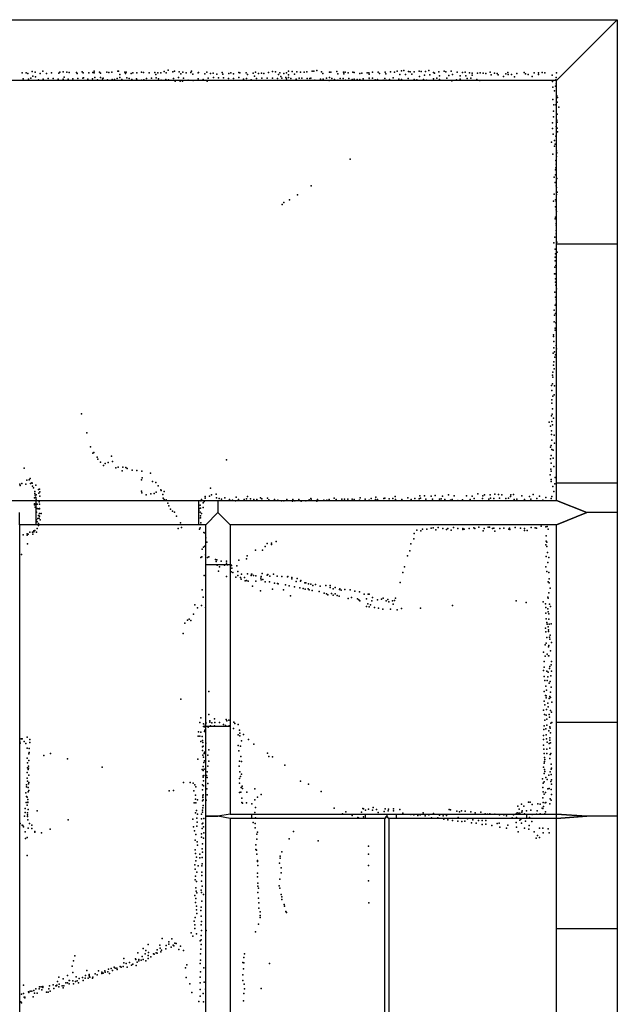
# Model space of a CAD drawing. Extents: x -16507 to -4451, y -8783 to 31162.
# Tile 11 of 11: x -7620 to -4673, y 26302 to 31162. Entities that reach past the tile are written whole.
import ezdxf

# ---------------------------------------------------------------- set-up
doc = ezdxf.new("R2010")
doc.units = 0
for name, color, linetype in [('DOORS', 7, 'continuous'), ('P', 9, 'continuous'), ('ROOMS', 1, 'continuous'), ('WALLS', 3, 'continuous'), ('WINDOWS', 6, 'continuous')]:
    doc.layers.add(name, color=color, linetype=linetype)

msp = doc.modelspace()

# ---------------------------------------------------------------- linework, layer by layer
at = {"layer": 'DOORS'}
for points in [[(-7538.59, 28789.4), (-6738.59, 28789.4), (-6738.59, 28669.4), (-7538.59, 28669.4), (-7538.59, 28789.4)], [(-6582.75, 28473.6), (-6582.75, 27673.6), (-6702.75, 27673.6), (-6702.75, 28473.6), (-6582.75, 28473.6)], [(-6475.88, 27240.2), (-5915.88, 27240.2), (-5915.88, 27220.2), (-6475.88, 27220.2), (-6475.88, 27240.2)], [(-5761.19, 27240.2), (-5121.19, 27240.2), (-5121.19, 27220.2), (-5761.19, 27220.2), (-5761.19, 27240.2)]]:
    msp.add_lwpolyline(points, dxfattribs=at)
at = {"layer": 'P'}
for p in [(-7507, 30907), (-7253, 30908), (-7137, 30907), (-7133, 30908), (-6888, 30913), (-6856, 30908), (-6773, 30908), (-6295, 30907), (-6177, 30908), (-6170, 30907), (-6155, 30911), (-5759, 30907), (-5737, 30909), (-5726, 30911), (-5650, 30907), (-5602, 30911), (-5527, 30907), (-5492, 30907), (-7609, 30899), (-7603, 30870), (-7588, 30899), (-7580, 30897), (-7577, 30868), (-7566, 30873), (-7559, 30906), (-7555, 30883), (-7544, 30903), (-7542, 30880), (-7528, 30865), (-7520, 30897), (-7504, 30868), (-7488, 30897), (-7480, 30872), (-7463, 30899), (-7455, 30871), (-7430, 30869), (-7427, 30898), (-7422, 30903), (-7406, 30904), (-7406, 30869), (-7401, 30878), (-7388, 30902), (-7382, 30869), (-7376, 30901), (-7358, 30870), (-7341, 30901), (-7337, 30896), (-7333, 30871), (-7313, 30904), (-7309, 30873), (-7307, 30899), (-7305, 30875), (-7285, 30869), (-7279, 30899), (-7261, 30870), (-7259, 30901), (-7253, 30900), (-7249, 30876), (-7236, 30865), (-7227, 30902), (-7221, 30898), (-7221, 30877), (-7212, 30870), (-7209, 30874), (-7191, 30902), (-7188, 30865), (-7181, 30901), (-7166, 30902), (-7164, 30866), (-7152, 30867), (-7140, 30872), (-7126, 30892), (-7126, 30876), (-7116, 30867), (-7101, 30902), (-7098, 30896), (-7096, 30903), (-7092, 30875), (-7080, 30871), (-7071, 30897), (-7068, 30867), (-7062, 30900), (-7044, 30870), (-7043, 30900), (-7043, 30865), (-7020, 30863), (-7019, 30902), (-7010, 30901), (-7008, 30865), (-6995, 30871), (-6981, 30900), (-6971, 30873), (-6953, 30901), (-6949, 30892), (-6947, 30875), (-6939, 30900), (-6935, 30870), (-6925, 30900), (-6923, 30864), (-6907, 30906), (-6900, 30865), (-6899, 30867), (-6898, 30899), (-6887, 30865), (-6865, 30905), (-6862, 30871), (-6853, 30858), (-6837, 30876), (-6833, 30904), (-6829, 30859), (-6825, 30894), (-6817, 30858), (-6815, 30903), (-6813, 30873), (-6800, 30899), (-6790, 30863), (-6777, 30901), (-6766, 30893), (-6765, 30862), (-6740, 30899), (-6740, 30870), (-6738, 30901), (-6716, 30867), (-6708, 30895), (-6698, 30902), (-6696, 30858), (-6690, 30874), (-6680, 30896), (-6666, 30898), (-6665, 30876), (-6648, 30893), (-6640, 30875), (-6622, 30901), (-6618, 30893), (-6615, 30875), (-6590, 30872), (-6589, 30896), (-6579, 30900), (-6566, 30872), (-6565, 30894), (-6539, 30901), (-6539, 30876), (-6534, 30899), (-6516, 30869), (-6503, 30899), (-6502, 30872), (-6496, 30892), (-6479, 30865), (-6469, 30898), (-6462, 30883), (-6457, 30902), (-6452, 30871), (-6443, 30897), (-6427, 30898), (-6426, 30873), (-6417, 30897), (-6400, 30873), (-6393, 30901), (-6374, 30906), (-6374, 30874), (-6359, 30904), (-6348, 30871), (-6344, 30891), (-6338, 30900), (-6332, 30882), (-6328, 30874), (-6318, 30896), (-6308, 30877), (-6304, 30899), (-6304, 30870), (-6295, 30889), (-6295, 30876), (-6283, 30872), (-6277, 30906), (-6265, 30893), (-6257, 30868), (-6254, 30904), (-6242, 30873), (-6236, 30902), (-6229, 30874), (-6217, 30903), (-6204, 30904), (-6203, 30871), (-6190, 30871), (-6184, 30873), (-6165, 30864), (-6136, 30868), (-6132, 30905), (-6125, 30896), (-6123, 30868), (-6107, 30874), (-6094, 30861), (-6093, 30876), (-6092, 30903), (-6086, 30903), (-6081, 30871), (-6068, 30866), (-6056, 30906), (-6051, 30894), (-6051, 30864), (-6039, 30872), (-6025, 30872), (-6023, 30902), (-6022, 30894), (-6015, 30902), (-6014, 30863), (-6001, 30900), (-5997, 30872), (-5981, 30866), (-5977, 30902), (-5970, 30901), (-5970, 30868), (-5956, 30866), (-5943, 30896), (-5942, 30867), (-5932, 30898), (-5926, 30870), (-5907, 30900), (-5898, 30900), (-5897, 30893), (-5896, 30873), (-5896, 30864), (-5881, 30873), (-5880, 30902), (-5867, 30865), (-5855, 30867), (-5852, 30902), (-5845, 30897), (-5827, 30864), (-5820, 30872), (-5818, 30903), (-5814, 30894), (-5812, 30863), (-5796, 30867), (-5791, 30904), (-5779, 30875), (-5771, 30903), (-5750, 30869), (-5746, 30891), (-5737, 30866), (-5717, 30891), (-5704, 30871), (-5703, 30906), (-5694, 30904), (-5687, 30893), (-5675, 30867), (-5674, 30904), (-5661, 30865), (-5649, 30882), (-5640, 30906), (-5629, 30866), (-5623, 30888), (-5618, 30906), (-5614, 30864), (-5598, 30890), (-5580, 30901), (-5580, 30870), (-5574, 30898), (-5563, 30873), (-5553, 30905), (-5550, 30885), (-5550, 30866), (-5519, 30905), (-5514, 30874), (-5503, 30886), (-5489, 30860), (-5485, 30892), (-5466, 30865), (-5462, 30902), (-5448, 30884), (-5447, 30869), (-5437, 30901), (-5423, 30902), (-5420, 30885), (-5413, 30871), (-5401, 30899), (-5396, 30873), (-5388, 30898), (-5388, 30888), (-5365, 30867), (-5362, 30898), (-5351, 30862), (-5349, 30899), (-5335, 30898), (-5322, 30897), (-5299, 30902), (-5295, 30890), (-5278, 30898), (-5266, 30896), (-5260, 30889), (-5234, 30882), (-5223, 30894), (-5212, 30901), (-5211, 30891), (-5194, 30892), (-5180, 30879), (-5169, 30897), (-5132, 30901), (-5125, 30895), (-5112, 30892), (-5093, 30881), (-5083, 30900), (-5062, 30900), (-5062, 30891), (-5043, 30901), (-5030, 30899), (-4994, 30888), (-4976, 30865), (-4975, 30877), (-4973, 30900), (-4993, 30857), (-4990, 30828), (-4982, 30811), (-4978, 30834), (-4974, 30845), (-4990, 30768), (-4971, 30786), (-4967, 30777), (-4985, 30742), (-4976, 30741), (-4969, 30755), (-4961, 30730), (-4988, 30710), (-4988, 30682), (-4971, 30666), (-4969, 30695), (-4993, 30652), (-4992, 30624), (-4974, 30635), (-4970, 30656), (-4970, 30626), (-4989, 30597), (-4982, 30566), (-4976, 30587), (-4968, 30609), (-4997, 30557), (-4982, 30537), (-4979, 30548), (-5990, 30473), (-4990, 30498), (-4973, 30486), (-4972, 30514), (-4971, 30504), (-4977, 30421), (-4976, 30467), (-4976, 30431), (-4975, 30449), (-4984, 30385), (-4977, 30396), (-4971, 30378), (-6183, 30342), (-4979, 30359), (-4974, 30342), (-4973, 30334), (-6250, 30298), (-4984, 30300), (-4973, 30299), (-4970, 30310), (-6326, 30250), (-6318, 30259), (-6290, 30273), (-4987, 30266), (-4978, 30272), (-4977, 30238), (-4975, 30265), (-4979, 30179), (-4978, 30187), (-4974, 30223), (-4973, 30215), (-4974, 30156), (-4974, 30147), (-4981, 30088), (-4975, 30121), (-4975, 30105), (-4985, 30061), (-4971, 30063), (-4980, 30030), (-4979, 29989), (-4978, 30006), (-4969, 30014), (-4981, 29940), (-4980, 29972), (-4976, 29948), (-4982, 29908), (-4979, 29907), (-4978, 29883), (-4978, 29866), (-4976, 29851), (-4981, 29817), (-4978, 29793), (-4972, 29834), (-4979, 29753), (-4975, 29760), (-4974, 29779), (-4984, 29729), (-4982, 29703), (-4978, 29712), (-4984, 29671), (-4976, 29665), (-4988, 29598), (-4987, 29607), (-4979, 29639), (-4979, 29629), (-4986, 29574), (-4975, 29554), (-4989, 29516), (-4986, 29542), (-4982, 29523), (-4981, 29497), (-4978, 29508), (-4973, 29538), (-4987, 29456), (-4986, 29473), (-4992, 29407), (-4990, 29422), (-4984, 29438), (-4998, 29357), (-4993, 29364), (-4990, 29397), (-4983, 29355), (-4996, 29331), (-4991, 29303), (-4984, 29311), (-4995, 29286), (-4995, 29269), (-7315, 29216), (-4998, 29207), (-4994, 29215), (-4993, 29242), (-5008, 29175), (-4996, 29179), (-4993, 29162), (-4987, 29196), (-7289, 29122), (-5003, 29155), (-4998, 29133), (-4998, 29115), (-4984, 29111), (-4999, 29060), (-4996, 29086), (-4983, 29072), (-7271, 29054), (-7259, 29023), (-7255, 29025), (-5002, 29052), (-4999, 29011), (-4996, 29040), (-4989, 29038), (-7239, 29003), (-7235, 28993), (-7221, 28978), (-7198, 28972), (-7184, 28976), (-7168, 29007), (-7162, 28982), (-6600, 28990), (-5003, 28994), (-4999, 28973), (-4989, 28998), (-7598, 28949), (-7207, 28961), (-7147, 28950), (-7135, 28953), (-7115, 28936), (-7111, 28953), (-7097, 28951), (-7090, 28946), (-7066, 28938), (-7042, 28937), (-7018, 28934), (-6976, 28924), (-5004, 28915), (-5000, 28943), (-4999, 28933), (-4985, 28956), (-7619, 28869), (-7610, 28872), (-7590, 28870), (-7585, 28890), (-7574, 28891), (-7568, 28897), (-7567, 28872), (-7561, 28876), (-7559, 28874), (-7019, 28891), (-7016, 28900), (-6965, 28882), (-6949, 28878), (-4999, 28893), (-4999, 28883), (-4981, 28871), (-4979, 28902), (-7618, 28863), (-7558, 28860), (-7552, 28852), (-7546, 28833), (-7545, 28823), (-7540, 28864), (-7528, 28843), (-7526, 28825), (-7523, 28844), (-7521, 28832), (-7020, 28835), (-7018, 28827), (-6996, 28817), (-6973, 28822), (-6957, 28824), (-6947, 28830), (-6938, 28862), (-6925, 28841), (-6922, 28839), (-6915, 28818), (-6907, 28834), (-6680, 28850), (-6652, 28820), (-5361, 28821), (-5277, 28820), (-5259, 28818), (-5243, 28817), (-5198, 28817), (-5185, 28818), (-5087, 28818), (-4991, 28858), (-4985, 28833), (-7548, 28802), (-7547, 28772), (-7544, 28815), (-7542, 28805), (-7540, 28804), (-7539, 28816), (-7539, 28796), (-7535, 28771), (-7524, 28782), (-7523, 28771), (-7521, 28811), (-6912, 28801), (-6908, 28794), (-6898, 28792), (-6890, 28776), (-6727, 28788), (-6724, 28794), (-6715, 28778), (-6710, 28784), (-6706, 28809), (-6706, 28801), (-6684, 28811), (-6675, 28816), (-6650, 28802), (-6636, 28798), (-6625, 28796), (-6608, 28802), (-6586, 28793), (-6571, 28790), (-6556, 28788), (-6552, 28805), (-6541, 28794), (-6513, 28794), (-6502, 28797), (-6496, 28809), (-6482, 28797), (-6466, 28793), (-6451, 28794), (-6432, 28802), (-6426, 28797), (-6398, 28801), (-6392, 28792), (-6364, 28794), (-6347, 28791), (-6329, 28788), (-6317, 28787), (-6303, 28794), (-6275, 28785), (-6273, 28794), (-6264, 28787), (-6244, 28794), (-6232, 28786), (-6209, 28788), (-6192, 28792), (-6185, 28798), (-6182, 28796), (-6155, 28785), (-6152, 28789), (-6151, 28794), (-6120, 28791), (-6105, 28790), (-6094, 28793), (-6070, 28800), (-6060, 28793), (-6032, 28795), (-6019, 28796), (-6002, 28796), (-5980, 28796), (-5971, 28794), (-5944, 28791), (-5941, 28802), (-5916, 28795), (-5897, 28791), (-5886, 28798), (-5865, 28793), (-5864, 28805), (-5856, 28794), (-5824, 28798), (-5819, 28800), (-5798, 28797), (-5780, 28798), (-5769, 28809), (-5766, 28793), (-5736, 28793), (-5706, 28802), (-5690, 28794), (-5672, 28798), (-5650, 28797), (-5646, 28812), (-5644, 28800), (-5624, 28812), (-5617, 28796), (-5591, 28811), (-5584, 28796), (-5571, 28813), (-5550, 28796), (-5541, 28797), (-5535, 28811), (-5524, 28793), (-5506, 28816), (-5496, 28791), (-5488, 28794), (-5478, 28812), (-5459, 28789), (-5436, 28792), (-5416, 28812), (-5398, 28793), (-5389, 28811), (-5378, 28798), (-5338, 28798), (-5336, 28812), (-5328, 28816), (-5306, 28796), (-5300, 28816), (-5298, 28800), (-5281, 28799), (-5254, 28800), (-5222, 28799), (-5209, 28801), (-5200, 28808), (-5182, 28794), (-5168, 28796), (-5143, 28812), (-5131, 28793), (-5105, 28809), (-5099, 28795), (-5070, 28798), (-5056, 28810), (-5040, 28790), (-5025, 28803), (-4999, 28798), (-4996, 28808), (-7548, 28767), (-7544, 28756), (-7537, 28731), (-7534, 28750), (-7529, 28747), (-7523, 28747), (-7522, 28750), (-7522, 28724), (-7514, 28725), (-6885, 28763), (-6876, 28746), (-6867, 28736), (-6857, 28731), (-6737, 28739), (-6733, 28750), (-6730, 28766), (-6730, 28731), (-6728, 28751), (-6723, 28725), (-6716, 28754), (-7540, 28671), (-7537, 28693), (-7534, 28683), (-7531, 28700), (-7528, 28714), (-7528, 28675), (-7524, 28701), (-7522, 28712), (-7520, 28693), (-6847, 28711), (-6828, 28679), (-6736, 28702), (-6728, 28713), (-6728, 28704), (-6727, 28679), (-7584, 28625), (-7578, 28623), (-7571, 28633), (-7558, 28633), (-7556, 28623), (-7551, 28639), (-7551, 28635), (-7545, 28641), (-7538, 28632), (-7535, 28650), (-7527, 28665), (-6838, 28651), (-6822, 28655), (-6734, 28647), (-6730, 28654), (-6712, 28631), (-6706, 28628), (-5675, 28626), (-5661, 28642), (-5642, 28639), (-5634, 28647), (-5612, 28647), (-5591, 28652), (-5581, 28654), (-5568, 28644), (-5557, 28655), (-5534, 28650), (-5516, 28645), (-5509, 28650), (-5493, 28642), (-5481, 28655), (-5459, 28651), (-5434, 28650), (-5434, 28645), (-5428, 28647), (-5404, 28651), (-5380, 28654), (-5376, 28651), (-5356, 28658), (-5334, 28639), (-5330, 28651), (-5310, 28657), (-5303, 28657), (-5289, 28650), (-5281, 28653), (-5276, 28638), (-5252, 28651), (-5232, 28652), (-5207, 28647), (-5205, 28653), (-5202, 28646), (-5177, 28655), (-5151, 28652), (-5131, 28651), (-5131, 28641), (-5118, 28641), (-5098, 28656), (-5078, 28654), (-5072, 28652), (-5049, 28662), (-5026, 28659), (-5018, 28660), (-5014, 28647), (-7604, 28620), (-7584, 28617), (-7582, 28575), (-6702, 28604), (-6698, 28584), (-6400, 28576), (-6378, 28579), (-6356, 28586), (-5691, 28575), (-5676, 28599), (-5023, 28614), (-5023, 28588), (-5020, 28584), (-6720, 28549), (-6713, 28558), (-6708, 28564), (-6458, 28544), (-6423, 28543), (-6410, 28562), (-6378, 28571), (-5696, 28540), (-5026, 28570), (-5020, 28561), (-5017, 28533), (-7611, 28522), (-6727, 28507), (-6722, 28510), (-6704, 28521), (-6694, 28508), (-6687, 28511), (-6654, 28497), (-6652, 28487), (-6648, 28496), (-6626, 28490), (-6601, 28490), (-6600, 28479), (-6540, 28494), (-6501, 28501), (-6499, 28516), (-5708, 28516), (-5024, 28513), (-5016, 28483), (-5011, 28508), (-6646, 28469), (-6639, 28440), (-6635, 28461), (-6611, 28469), (-6595, 28472), (-6579, 28471), (-6577, 28437), (-6576, 28468), (-6574, 28455), (-6569, 28434), (-6549, 28467), (-6544, 28439), (-6424, 28428), (-5730, 28434), (-5722, 28462), (-5025, 28462), (-5020, 28439), (-5011, 28433), (-6711, 28419), (-6601, 28414), (-6554, 28410), (-6544, 28419), (-6532, 28408), (-6528, 28401), (-6527, 28426), (-6511, 28409), (-6509, 28393), (-6501, 28394), (-6496, 28427), (-6493, 28390), (-6478, 28419), (-6477, 28426), (-6476, 28426), (-6467, 28419), (-6455, 28417), (-6455, 28390), (-6431, 28405), (-6430, 28413), (-6429, 28397), (-6421, 28399), (-6409, 28388), (-6400, 28421), (-6396, 28423), (-6388, 28388), (-6386, 28415), (-6369, 28425), (-6363, 28381), (-6350, 28415), (-6348, 28380), (-6327, 28414), (-6300, 28412), (-6297, 28414), (-6278, 28409), (-6278, 28402), (-6257, 28389), (-6251, 28404), (-6236, 28390), (-6234, 28394), (-6214, 28382), (-6209, 28383), (-5744, 28384), (-5013, 28387), (-5009, 28403), (-5009, 28382), (-6720, 28348), (-6472, 28366), (-6432, 28343), (-6374, 28351), (-6345, 28378), (-6320, 28348), (-6309, 28373), (-6291, 28367), (-6265, 28363), (-6239, 28358), (-6222, 28354), (-6213, 28352), (-6197, 28353), (-6196, 28377), (-6193, 28348), (-6185, 28376), (-6177, 28344), (-6175, 28369), (-6161, 28375), (-6143, 28339), (-6138, 28366), (-6118, 28331), (-6111, 28370), (-6089, 28370), (-6089, 28360), (-6075, 28353), (-6065, 28359), (-6043, 28350), (-6042, 28353), (-6035, 28347), (-6017, 28349), (-5991, 28348), (-5967, 28341), (-5944, 28338), (-5010, 28333), (-5004, 28356), (-6716, 28311), (-6284, 28319), (-6107, 28328), (-6101, 28324), (-6083, 28330), (-6074, 28321), (-6065, 28328), (-6054, 28320), (-6045, 28317), (-6000, 28305), (-5984, 28310), (-5955, 28303), (-5947, 28299), (-5943, 28294), (-5922, 28327), (-5910, 28303), (-5902, 28327), (-5897, 28326), (-5883, 28293), (-5881, 28310), (-5855, 28299), (-5836, 28302), (-5827, 28306), (-5812, 28293), (-5804, 28301), (-5799, 28288), (-5781, 28294), (-5772, 28295), (-5766, 28307), (-5171, 28294), (-5123, 28286), (-5038, 28288), (-5016, 28311), (-5013, 28306), (-6757, 28274), (-6744, 28259), (-6723, 28270), (-6704, 28260), (-5909, 28266), (-5904, 28279), (-5896, 28264), (-5890, 28274), (-5870, 28260), (-5851, 28257), (-5830, 28253), (-5792, 28252), (-5779, 28278), (-5759, 28249), (-5737, 28256), (-5643, 28257), (-5485, 28271), (-5027, 28279), (-5026, 28260), (-5016, 28254), (-5014, 28239), (-5007, 28277), (-5003, 28265), (-6792, 28199), (-6784, 28203), (-6777, 28197), (-6763, 28228), (-5026, 28233), (-5023, 28205), (-5021, 28187), (-5011, 28229), (-5010, 28203), (-6806, 28184), (-5027, 28159), (-5025, 28141), (-5018, 28179), (-5014, 28165), (-5012, 28150), (-5012, 28143), (-5008, 28178), (-4999, 28180), (-6814, 28133), (-5021, 28113), (-5007, 28114), (-5006, 28105), (-5004, 28124), (-4998, 28088), (-5037, 28041), (-5028, 28076), (-5024, 28085), (-5012, 28067), (-5011, 28074), (-5003, 28047), (-5034, 27995), (-5029, 28021), (-5018, 28030), (-5012, 28022), (-5010, 28023), (-4998, 27994), (-5036, 27949), (-5034, 27967), (-5021, 27947), (-5013, 27942), (-5007, 27960), (-5005, 27970), (-4999, 27977), (-4998, 27946), (-5034, 27921), (-5030, 27901), (-5019, 27900), (-5015, 27919), (-5004, 27896), (-5001, 27924), (-6687, 27846), (-5034, 27846), (-5025, 27873), (-5022, 27853), (-5009, 27887), (-4999, 27868), (-6826, 27809), (-5033, 27799), (-5027, 27827), (-5024, 27825), (-5023, 27815), (-5009, 27812), (-5005, 27821), (-5003, 27843), (-5003, 27817), (-5037, 27754), (-5031, 27780), (-5022, 27758), (-5016, 27789), (-5013, 27771), (-5003, 27752), (-4996, 27794), (-6727, 27717), (-6687, 27733), (-6683, 27701), (-6659, 27712), (-6602, 27708), (-6599, 27701), (-6588, 27704), (-5032, 27733), (-5030, 27704), (-5024, 27729), (-5021, 27709), (-5009, 27732), (-5007, 27719), (-4998, 27744), (-6732, 27693), (-6714, 27686), (-6714, 27673), (-6709, 27672), (-6708, 27655), (-6706, 27680), (-6703, 27694), (-6702, 27688), (-6690, 27670), (-6683, 27695), (-6679, 27677), (-6673, 27692), (-6660, 27676), (-6658, 27693), (-6635, 27694), (-6615, 27683), (-6605, 27679), (-6587, 27676), (-6566, 27663), (-6564, 27695), (-6559, 27689), (-6543, 27684), (-6537, 27655), (-5035, 27658), (-5034, 27677), (-5026, 27662), (-5020, 27680), (-5011, 27652), (-5006, 27671), (-5004, 27666), (-5000, 27690), (-4995, 27693), (-7613, 27612), (-7608, 27612), (-7584, 27620), (-7571, 27610), (-6740, 27626), (-6738, 27647), (-6732, 27625), (-6727, 27646), (-6720, 27624), (-6718, 27605), (-6709, 27649), (-6542, 27633), (-6535, 27627), (-6534, 27641), (-6526, 27602), (-6516, 27634), (-6491, 27609), (-5036, 27629), (-5036, 27610), (-5023, 27632), (-5022, 27612), (-5005, 27617), (-5005, 27606), (-5003, 27642), (-7620, 27598), (-7618, 27591), (-7598, 27600), (-7590, 27590), (-7584, 27567), (-7573, 27565), (-7571, 27595), (-6727, 27600), (-6718, 27573), (-6718, 27555), (-6717, 27595), (-6715, 27577), (-6702, 27591), (-6688, 27559), (-6543, 27580), (-6531, 27576), (-6466, 27586), (-5037, 27581), (-5035, 27561), (-5020, 27561), (-5018, 27596), (-5008, 27590), (-5006, 27566), (-5003, 27593), (-7583, 27517), (-7576, 27538), (-7576, 27506), (-7574, 27545), (-7502, 27531), (-7469, 27541), (-7385, 27514), (-6742, 27513), (-6717, 27532), (-6714, 27522), (-6711, 27541), (-6709, 27547), (-6692, 27532), (-6539, 27553), (-6529, 27526), (-6398, 27542), (-6391, 27525), (-6373, 27524), (-5033, 27541), (-5032, 27521), (-5030, 27511), (-5020, 27541), (-5006, 27515), (-5004, 27536), (-5001, 27540), (-7582, 27494), (-7582, 27469), (-7579, 27462), (-7577, 27478), (-7577, 27467), (-7214, 27472), (-6721, 27462), (-6716, 27476), (-6715, 27456), (-6712, 27496), (-6711, 27463), (-6709, 27504), (-6693, 27477), (-6687, 27503), (-6538, 27478), (-6536, 27503), (-6526, 27500), (-6312, 27482), (-5037, 27473), (-5033, 27492), (-5032, 27501), (-5032, 27462), (-4999, 27488), (-4999, 27463), (-4997, 27467), (-7584, 27418), (-7583, 27447), (-7575, 27433), (-6716, 27430), (-6716, 27423), (-6712, 27431), (-6699, 27432), (-6696, 27450), (-6696, 27421), (-6537, 27416), (-6534, 27450), (-6531, 27426), (-6526, 27438), (-5042, 27415), (-5034, 27442), (-5031, 27451), (-5026, 27421), (-5018, 27412), (-5010, 27434), (-5004, 27450), (-4999, 27437), (-4997, 27411), (-7587, 27375), (-7586, 27386), (-7582, 27403), (-7579, 27373), (-7577, 27391), (-7575, 27397), (-6812, 27397), (-6779, 27397), (-6765, 27393), (-6757, 27386), (-6751, 27375), (-6719, 27386), (-6719, 27361), (-6714, 27406), (-6714, 27381), (-6697, 27366), (-6693, 27392), (-6536, 27393), (-6528, 27372), (-6523, 27379), (-6522, 27368), (-6461, 27365), (-6235, 27404), (-6196, 27389), (-5040, 27373), (-5038, 27393), (-5034, 27401), (-5016, 27365), (-5008, 27367), (-5000, 27402), (-4999, 27362), (-4998, 27389), (-7590, 27346), (-7586, 27328), (-7583, 27324), (-7581, 27313), (-7578, 27351), (-7575, 27358), (-6883, 27356), (-6861, 27357), (-6761, 27356), (-6754, 27335), (-6754, 27315), (-6744, 27311), (-6717, 27332), (-6717, 27323), (-6716, 27337), (-6715, 27311), (-6695, 27336), (-6536, 27347), (-6530, 27350), (-6524, 27320), (-6500, 27349), (-6460, 27311), (-6447, 27325), (-6430, 27338), (-6133, 27352), (-5040, 27321), (-5038, 27351), (-5033, 27339), (-5027, 27348), (-5004, 27317), (-4997, 27338), (-7593, 27268), (-7588, 27298), (-7583, 27285), (-7580, 27300), (-7580, 27298), (-7579, 27263), (-6760, 27297), (-6751, 27296), (-6718, 27306), (-6717, 27272), (-6716, 27284), (-6701, 27310), (-6524, 27299), (-6522, 27295), (-6501, 27296), (-6475, 27292), (-6458, 27273), (-6070, 27271), (-5928, 27269), (-5924, 27267), (-5900, 27266), (-5877, 27273), (-5860, 27263), (-5817, 27267), (-5802, 27266), (-5776, 27267), (-5745, 27264), (-5502, 27264), (-5496, 27262), (-5163, 27280), (-5157, 27265), (-5145, 27290), (-5133, 27281), (-5110, 27300), (-5103, 27300), (-5092, 27288), (-5064, 27292), (-5053, 27290), (-5044, 27270), (-5040, 27268), (-5039, 27299), (-5036, 27278), (-5028, 27296), (-5026, 27298), (-5006, 27291), (-4999, 27310), (-7597, 27231), (-7593, 27249), (-7582, 27248), (-7582, 27238), (-7582, 27229), (-7534, 27257), (-7381, 27213), (-6767, 27216), (-6754, 27248), (-6748, 27259), (-6747, 27221), (-6744, 27240), (-6723, 27241), (-6723, 27218), (-6719, 27260), (-6718, 27251), (-6712, 27219), (-6460, 27249), (-6457, 27222), (-6028, 27243), (-6012, 27252), (-5980, 27235), (-5953, 27224), (-5950, 27223), (-5935, 27250), (-5925, 27227), (-5915, 27261), (-5881, 27261), (-5853, 27249), (-5822, 27254), (-5803, 27258), (-5777, 27258), (-5731, 27245), (-5691, 27239), (-5676, 27238), (-5656, 27235), (-5645, 27237), (-5631, 27247), (-5620, 27232), (-5602, 27238), (-5590, 27223), (-5580, 27244), (-5558, 27223), (-5549, 27236), (-5532, 27233), (-5528, 27216), (-5515, 27234), (-5508, 27213), (-5465, 27255), (-5458, 27224), (-5451, 27253), (-5442, 27258), (-5423, 27256), (-5412, 27218), (-5396, 27252), (-5386, 27213), (-5373, 27248), (-5346, 27250), (-5325, 27242), (-5313, 27241), (-5302, 27242), (-5276, 27241), (-5253, 27238), (-5232, 27237), (-5220, 27232), (-5191, 27223), (-5184, 27237), (-5172, 27242), (-5170, 27224), (-5166, 27248), (-5158, 27245), (-5153, 27246), (-5149, 27216), (-5144, 27250), (-5142, 27257), (-5131, 27243), (-5120, 27258), (-5105, 27224), (-5100, 27261), (-5093, 27239), (-5072, 27240), (-5068, 27258), (-5053, 27242), (-5031, 27243), (-5027, 27253), (-7618, 27195), (-7609, 27187), (-7605, 27185), (-7602, 27178), (-7580, 27212), (-7579, 27172), (-7572, 27194), (-7561, 27187), (-7560, 27170), (-7470, 27166), (-6763, 27179), (-6746, 27182), (-6745, 27202), (-6721, 27193), (-6721, 27170), (-6717, 27196), (-6714, 27178), (-6469, 27200), (-6459, 27195), (-6459, 27173), (-5485, 27210), (-5460, 27206), (-5439, 27204), (-5425, 27206), (-5392, 27198), (-5369, 27196), (-5358, 27210), (-5340, 27209), (-5339, 27190), (-5321, 27210), (-5321, 27191), (-5291, 27185), (-5266, 27194), (-5255, 27197), (-5252, 27176), (-5220, 27171), (-5213, 27186), (-5171, 27200), (-5170, 27176), (-5153, 27211), (-5146, 27197), (-5130, 27171), (-5125, 27207), (-5109, 27167), (-5107, 27185), (-5095, 27205), (-5056, 27171), (-5040, 27171), (-5014, 27168), (-7594, 27153), (-7591, 27120), (-7583, 27126), (-7546, 27155), (-7546, 27152), (-7513, 27149), (-6758, 27159), (-6752, 27141), (-6723, 27143), (-6723, 27128), (-6713, 27123), (-6712, 27148), (-6451, 27142), (-6451, 27118), (-6447, 27152), (-6291, 27119), (-6270, 27156), (-5162, 27153), (-5083, 27154), (-5073, 27122), (-5066, 27135), (-5056, 27125), (-5038, 27149), (-5009, 27149), (-6755, 27113), (-6745, 27105), (-6744, 27087), (-6720, 27070), (-6719, 27094), (-6455, 27089), (-6149, 27109), (-5900, 27083), (-7584, 27037), (-6755, 27065), (-6754, 27047), (-6749, 27028), (-6732, 27043), (-6732, 27025), (-6720, 27027), (-6719, 27054), (-6455, 27066), (-6453, 27063), (-6451, 27043), (-6336, 27034), (-6335, 27024), (-6327, 27055), (-5900, 27043), (-6757, 26990), (-6755, 26970), (-6751, 27010), (-6740, 26985), (-6722, 26986), (-6720, 26996), (-6447, 27012), (-6447, 27007), (-6446, 26988), (-6339, 26999), (-6331, 26976), (-5900, 26987), (-6754, 26935), (-6746, 26954), (-6722, 26955), (-6722, 26938), (-6448, 26932), (-6447, 26949), (-6331, 26952), (-6755, 26916), (-6752, 26878), (-6748, 26908), (-6724, 26910), (-6720, 26885), (-6446, 26900), (-6445, 26885), (-6442, 26876), (-6341, 26887), (-6337, 26920), (-6337, 26876), (-5900, 26912), (-6756, 26840), (-6750, 26860), (-6747, 26853), (-6726, 26865), (-6723, 26854), (-6713, 26845), (-6446, 26854), (-6443, 26827), (-6330, 26845), (-6327, 26833), (-6753, 26805), (-6752, 26824), (-6749, 26787), (-6726, 26782), (-6722, 26811), (-6441, 26803), (-6441, 26777), (-6328, 26819), (-6316, 26795), (-6315, 26786), (-5899, 26803), (-6755, 26731), (-6749, 26769), (-6746, 26751), (-6727, 26765), (-6725, 26737), (-6435, 26759), (-6435, 26740), (-6434, 26731), (-6308, 26760), (-6305, 26756), (-6759, 26712), (-6757, 26695), (-6726, 26695), (-6724, 26711), (-6443, 26698), (-6775, 26655), (-6767, 26639), (-6756, 26677), (-6749, 26650), (-6725, 26642), (-6724, 26667), (-6700, 26667), (-6458, 26660), (-6986, 26598), (-6929, 26595), (-6918, 26627), (-6898, 26592), (-6884, 26610), (-6884, 26599), (-6873, 26584), (-6870, 26625), (-6863, 26595), (-6860, 26591), (-6855, 26604), (-6849, 26603), (-6827, 26590), (-6731, 26615), (-6726, 26621), (-6726, 26597), (-7349, 26542), (-7038, 26556), (-7017, 26539), (-7012, 26577), (-7002, 26551), (-6999, 26568), (-6987, 26543), (-6985, 26558), (-6973, 26537), (-6960, 26551), (-6957, 26550), (-6947, 26556), (-6943, 26571), (-6943, 26554), (-6927, 26579), (-6924, 26561), (-6921, 26570), (-6900, 26576), (-6836, 26573), (-6812, 26568), (-6729, 26552), (-6727, 26575), (-6515, 26533), (-6512, 26551), (-7361, 26490), (-7355, 26517), (-7154, 26486), (-7124, 26489), (-7120, 26485), (-7110, 26489), (-7106, 26529), (-7106, 26507), (-7095, 26504), (-7091, 26485), (-7078, 26509), (-7069, 26495), (-7062, 26501), (-7049, 26527), (-7047, 26523), (-7046, 26494), (-7041, 26510), (-7033, 26523), (-7032, 26517), (-7021, 26521), (-7011, 26523), (-6999, 26517), (-6986, 26528), (-6796, 26497), (-6731, 26504), (-6728, 26521), (-6520, 26509), (-6515, 26507), (-6388, 26504), (-7428, 26436), (-7384, 26445), (-7359, 26460), (-7342, 26438), (-7296, 26444), (-7290, 26470), (-7278, 26450), (-7278, 26443), (-7277, 26448), (-7275, 26436), (-7260, 26436), (-7248, 26453), (-7239, 26447), (-7231, 26467), (-7216, 26461), (-7215, 26454), (-7208, 26456), (-7201, 26467), (-7198, 26461), (-7185, 26462), (-7183, 26476), (-7177, 26454), (-7169, 26479), (-7163, 26469), (-7149, 26480), (-7142, 26480), (-7140, 26474), (-6803, 26483), (-6731, 26437), (-6729, 26463), (-6712, 26482), (-6519, 26448), (-6517, 26478), (-7602, 26397), (-7522, 26388), (-7514, 26389), (-7506, 26391), (-7474, 26393), (-7456, 26398), (-7442, 26393), (-7439, 26394), (-7437, 26397), (-7434, 26415), (-7427, 26388), (-7425, 26402), (-7411, 26393), (-7406, 26428), (-7403, 26393), (-7393, 26408), (-7385, 26409), (-7376, 26420), (-7376, 26404), (-7375, 26420), (-7359, 26419), (-7355, 26403), (-7345, 26415), (-7337, 26418), (-7331, 26409), (-7327, 26429), (-7311, 26434), (-7307, 26420), (-7297, 26432), (-7283, 26431), (-7261, 26431), (-6800, 26435), (-6781, 26404), (-6730, 26408), (-6710, 26412), (-6519, 26420), (-6514, 26401), (-7612, 26352), (-7602, 26356), (-7577, 26364), (-7575, 26361), (-7568, 26368), (-7561, 26367), (-7554, 26340), (-7550, 26370), (-7548, 26358), (-7540, 26379), (-7535, 26357), (-7524, 26378), (-7511, 26373), (-7506, 26386), (-7488, 26362), (-7480, 26362), (-7476, 26379), (-7470, 26368), (-7452, 26380), (-7406, 26384), (-6772, 26360), (-6731, 26376), (-6731, 26343), (-6715, 26355), (-6704, 26377), (-6515, 26355), (-6512, 26378), (-6430, 26380), (-7615, 26314), (-7612, 26309), (-7598, 26337), (-7595, 26337), (-7595, 26334), (-6736, 26316), (-6713, 26315), (-6517, 26319)]:
    msp.add_point(p, dxfattribs=at)
at = {"layer": 'ROOMS'}
for points in [[(-4972.77, 30861.8), (-8604.72, 30861.8), (-8604.72, 28789.4), (-7620.66, 28789.4), (-6642.75, 28789.4), (-4972.77, 28789.4), (-4972.77, 30861.8)], [(-7620.66, 25835.3), (-6702.75, 25835.3), (-6702.75, 27230.2), (-6702.75, 28669.4), (-7620.66, 28669.4), (-7620.66, 27592.4), (-7620.66, 25835.3)], [(-4972.77, 27240.2), (-4972.77, 28669.4), (-6582.75, 28669.4), (-6582.75, 27240.2), (-5810.03, 27240.2), (-4972.77, 27240.2)], [(-6116.09, 25835.3), (-5820.03, 25835.3), (-5820.03, 27220.2), (-6582.75, 27220.2), (-6582.75, 25835.3), (-6116.09, 25835.3)], [(-4972.77, 25835.3), (-4972.77, 27220.2), (-5800.03, 27220.2), (-5800.03, 25835.3), (-4972.77, 25835.3)]]:
    msp.add_lwpolyline(points, dxfattribs=at)
at = {"layer": 'WALLS'}
for points in [[(-8664.72, 31161.8), (-4672.77, 31161.8), (-4822.77, 31011.8), (-4972.77, 30861.8), (-8604.72, 30861.8), (-8664.72, 31011.8)], [(-4672.77, 31161.8), (-4672.77, 28729.4), (-4822.77, 28729.4), (-4972.77, 28789.4), (-4972.77, 30861.8), (-4822.77, 31011.8)], [(-7620.66, 28789.4), (-6642.75, 28789.4), (-6642.75, 28729.4), (-6702.75, 28669.4), (-7620.66, 28669.4), (-7620.66, 28729.4)], [(-6642.75, 28789.4), (-4972.77, 28789.4), (-4822.77, 28729.4), (-4972.77, 28669.4), (-6582.75, 28669.4), (-6642.75, 28729.4)], [(-6582.75, 28669.4), (-6582.75, 27240.2), (-6642.75, 27230.2), (-6702.75, 27230.2), (-6702.75, 28669.4), (-6642.75, 28729.4)], [(-4672.77, 28729.4), (-4672.77, 27230.2), (-4822.77, 27230.2), (-4972.77, 27240.2), (-4972.77, 28669.4), (-4822.77, 28729.4)], [(-6582.75, 27220.2), (-6582.75, 25835.3), (-6642.75, 25705.3), (-6702.75, 25835.3), (-6702.75, 27230.2), (-6642.75, 27230.2)], [(-6582.75, 27240.2), (-5810.03, 27240.2), (-5810.03, 27230.2), (-5820.03, 27220.2), (-6582.75, 27220.2), (-6642.75, 27230.2)], [(-5800.03, 27220.2), (-5800.03, 25835.3), (-5810.03, 25705.3), (-5820.03, 25835.3), (-5820.03, 27220.2), (-5810.03, 27230.2)], [(-5810.03, 27240.2), (-4972.77, 27240.2), (-4822.77, 27230.2), (-4972.77, 27220.2), (-5800.03, 27220.2), (-5810.03, 27230.2)], [(-4672.77, 27230.2), (-4672.77, 25705.3), (-4822.77, 25705.3), (-4972.77, 25835.3), (-4972.77, 27220.2), (-4822.77, 27230.2)]]:
    msp.add_lwpolyline(points, dxfattribs=at)
at = {"layer": 'WINDOWS'}
for points in [[(-4672.77, 30054.9), (-4672.77, 28874.9), (-4972.77, 28874.9), (-4972.77, 30054.9), (-4672.77, 30054.9)], [(-4672.77, 27694.9), (-4672.77, 26674.9), (-4972.77, 26674.9), (-4972.77, 27694.9), (-4672.77, 27694.9)]]:
    msp.add_lwpolyline(points, dxfattribs=at)

doc.saveas('drawing.dxf')
